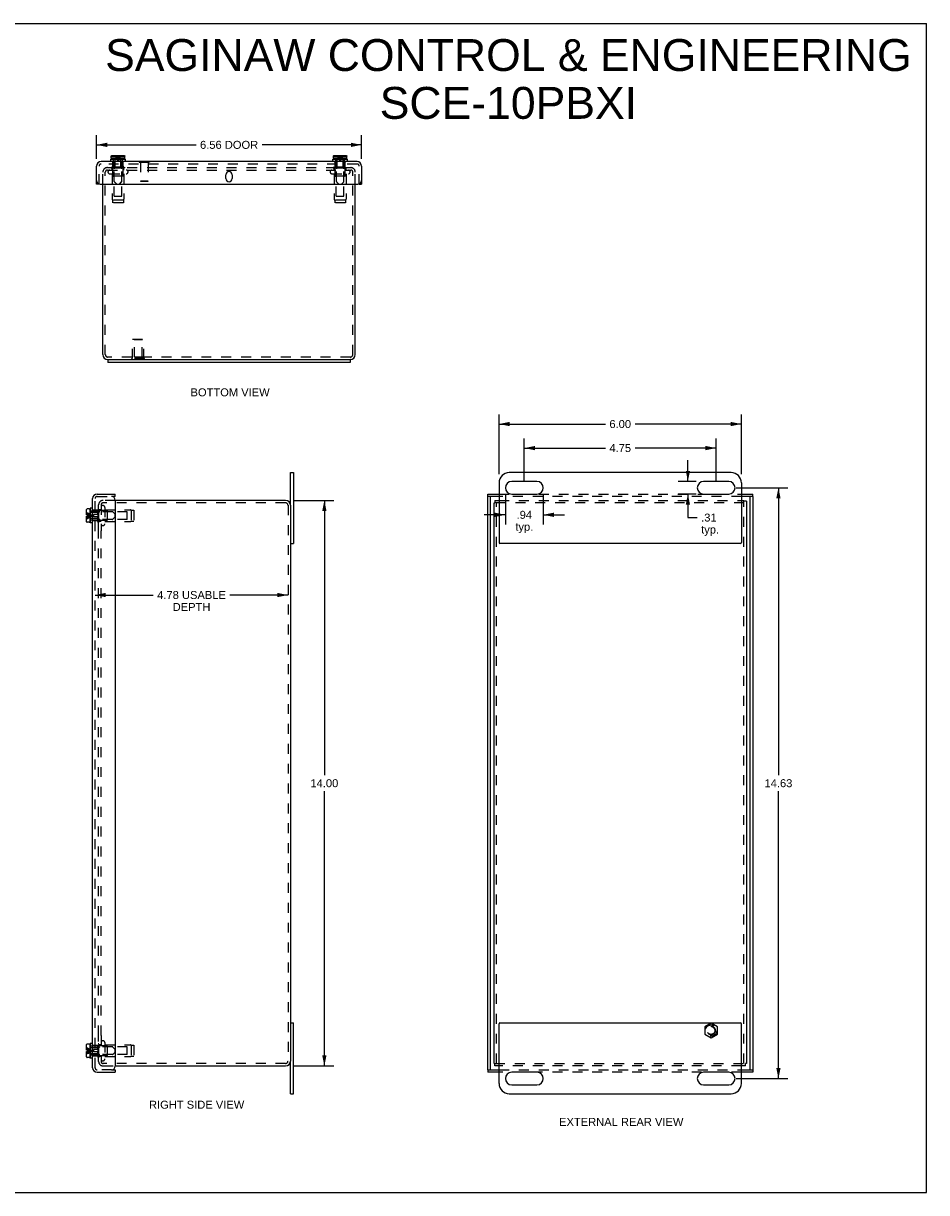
# Model space of a CAD drawing. Header units: inches. Extents: x 0 to 44.7, y 0 to 28.9.
# Tile 3 of 3: x 22.4 to 44.7, y 0 to 28.9. Entities that reach past the tile are written whole.
import ezdxf

# ---------------------------------------------------------------- set-up
doc = ezdxf.new("R2010")
doc.units = ezdxf.units.IN
doc.header["$LTSCALE"] = 2.460526
doc.header["$MEASUREMENT"] = 0
doc.linetypes.add('HIDDEN', pattern=[0.2, 0.1, -0.1])
doc.layers.get('0').update_dxf_attribs({"linetype": 'CONTINUOUS'})
for name, color, linetype in [('DEFAULT_2', 8, 'HIDDEN'), ('DIMENSIONS', 7, 'CONTINUOUS'), ('DOOR_ASSEMBLY', 7, 'CONTINUOUS')]:
    doc.layers.add(name, color=color, linetype=linetype)
doc.styles.get("Standard").update_dxf_attribs({"font": 'arial.ttf'})
doc.dimstyles.new('DIMSTYLE_2', dxfattribs={"dimtxt": 0.197368, "dimasz": 0.263158, "dimexe": 0.09, "dimexo": 0.07, "dimgap": 0.0375, "dimtad": 0, "dimtih": 1, "dimtoh": 1, "dimzin": 4, "dimdsep": 46, "dimtxsty": 'Standard', "dimblk": '_FILLED', "dimblk1": '_FILLED', "dimblk2": '_FILLED', "dimcen": 0.09, "dimazin": 1, "dimtfac": 1, "dimtdec": 3, "dimtofl": 0, "dimtmove": 0, "dimatfit": 3, "dimldrblk": '_FILLED', "dimfxl": 0, "dimtolj": 1, "dimtzin": 4, "dimarcsym": 0})

# ---------------------------------------------------------------- blocks, each defined once
blk = doc.blocks.new('_FILLED')
at = {"color": 0, "linetype": 'ByBlock'}
blk.add_solid([(0, 0), (-1, 0.2), (-1, -0.2)], dxfattribs=at)
blk = doc.blocks.new('*D3')
at = {"layer": 'DIMENSIONS', "color": 2, "linetype": 'Continuous'}
for p, q in [((24.181, 25.597), (24.181, 26.177)), ((30.744, 25.597), (30.744, 26.177)), ((24.181, 25.94), (26.645, 25.94)), ((30.744, 25.94), (28.281, 25.94))]:
    blk.add_line(p, q, dxfattribs=at)
at = {"layer": 'DIMENSIONS', "color": 2, "linetype": 'Continuous', "xscale": 0.2631578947, "yscale": 0.2631578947, "zscale": 0.2631578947, "rotation": 180}
blk.add_blockref('_FILLED', (24.181, 25.94), dxfattribs=at)
at = {"layer": 'DIMENSIONS', "color": 2, "linetype": 'Continuous', "xscale": 0.2631578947, "yscale": 0.2631578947, "zscale": 0.2631578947}
blk.add_blockref('_FILLED', (30.744, 25.94), dxfattribs=at)
at = {"layer": 'DIMENSIONS', "color": 2, "linetype": 'Continuous', "insert": (27.463, 26.039), "char_height": 0.1974, "width": 1.43881, "attachment_point": 2, "line_spacing_factor": 0.9}
blk.add_mtext('6.56 DOOR', dxfattribs=at)
blk = doc.blocks.new('*D4')
at = {"layer": 'DIMENSIONS', "color": 2, "linetype": 'Continuous'}
for p, q in [((34.149, 17.79), (34.149, 19.265)), ((40.149, 17.79), (40.149, 19.265)), ((34.149, 19.028), (36.782, 19.028)), ((40.149, 19.028), (37.515, 19.028))]:
    blk.add_line(p, q, dxfattribs=at)
at = {"layer": 'DIMENSIONS', "color": 2, "linetype": 'Continuous', "xscale": 0.2631578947, "yscale": 0.2631578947, "zscale": 0.2631578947, "rotation": 180}
blk.add_blockref('_FILLED', (34.149, 19.028), dxfattribs=at)
at = {"layer": 'DIMENSIONS', "color": 2, "linetype": 'Continuous', "xscale": 0.2631578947, "yscale": 0.2631578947, "zscale": 0.2631578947}
blk.add_blockref('_FILLED', (40.149, 19.028), dxfattribs=at)
at = {"layer": 'DIMENSIONS', "color": 2, "linetype": 'Continuous', "insert": (37.149, 19.127), "char_height": 0.1974, "width": 0.53634, "attachment_point": 2, "line_spacing_factor": 0.9}
blk.add_mtext('6.00', dxfattribs=at)
blk = doc.blocks.new('*D5')
at = {"layer": 'DIMENSIONS', "color": 2, "linetype": 'Continuous'}
for p, q in [((34.305, 17.265), (34.305, 16.544)), ((35.242, 17.265), (35.242, 16.544)), ((34.305, 16.781), (33.779, 16.781)), ((35.242, 16.781), (35.769, 16.781))]:
    blk.add_line(p, q, dxfattribs=at)
at = {"layer": 'DIMENSIONS', "color": 2, "linetype": 'Continuous', "xscale": 0.2631578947, "yscale": 0.2631578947, "zscale": 0.2631578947}
blk.add_blockref('_FILLED', (34.305, 16.781), dxfattribs=at)
at = {"layer": 'DIMENSIONS', "color": 2, "linetype": 'Continuous', "xscale": 0.2631578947, "yscale": 0.2631578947, "zscale": 0.2631578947, "rotation": 180}
blk.add_blockref('_FILLED', (35.242, 16.781), dxfattribs=at)
at = {"layer": 'DIMENSIONS', "color": 2, "linetype": 'Continuous', "insert": (34.774, 16.88), "char_height": 0.1974, "width": 0.4439, "attachment_point": 2, "line_spacing_factor": 0.9}
blk.add_mtext('.94\\Ptyp.', dxfattribs=at)
blk = doc.blocks.new('*D6')
at = {"layer": 'DIMENSIONS', "color": 2, "linetype": 'Continuous'}
for p, q in [((38.825, 17.606), (38.825, 18.132)), ((39.027, 17.606), (38.588, 17.606)), ((39.027, 17.293), (38.588, 17.293)), ((38.825, 17.293), (38.825, 16.712)), ((38.825, 16.712), (39.055, 16.712))]:
    blk.add_line(p, q, dxfattribs=at)
at = {"layer": 'DIMENSIONS', "color": 2, "linetype": 'Continuous', "xscale": 0.2631578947, "yscale": 0.2631578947, "zscale": 0.2631578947}
for p, rotation in [((38.825, 17.606), 270), ((38.825, 17.293), 90)]:
    blk.add_blockref('_FILLED', p, dxfattribs=dict(at, rotation=rotation))
at = {"layer": 'DIMENSIONS', "color": 2, "linetype": 'Continuous', "insert": (39.153, 16.811), "char_height": 0.1974, "width": 0.4439, "attachment_point": 1, "line_spacing_factor": 0.9}
blk.add_mtext('.31\\Ptyp.', dxfattribs=at)
blk = doc.blocks.new('*D7')
at = {"layer": 'DIMENSIONS', "color": 2, "linetype": 'Continuous'}
for p, q in [((29.046, 17.137), (30.059, 17.137)), ((29.822, 17.137), (29.822, 10.334)), ((29.822, 3.137), (29.822, 9.939)), ((29.046, 3.137), (30.059, 3.137))]:
    blk.add_line(p, q, dxfattribs=at)
at = {"layer": 'DIMENSIONS', "color": 2, "linetype": 'Continuous', "xscale": 0.2631578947, "yscale": 0.2631578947, "zscale": 0.2631578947}
for p, rotation in [((29.822, 17.137), 90), ((29.822, 3.137), 270)]:
    blk.add_blockref('_FILLED', p, dxfattribs=dict(at, rotation=rotation))
at = {"layer": 'DIMENSIONS', "color": 2, "linetype": 'Continuous', "insert": (29.822, 10.235), "char_height": 0.1974, "width": 0.68969, "attachment_point": 2, "line_spacing_factor": 0.9}
blk.add_mtext('14.00', dxfattribs=at)
blk = doc.blocks.new('*D9')
at = {"layer": 'DIMENSIONS', "color": 2, "linetype": 'Continuous'}
for p, q in [((24.144, 14.795), (25.585, 14.795)), ((28.922, 14.795), (27.481, 14.795))]:
    blk.add_line(p, q, dxfattribs=at)
at = {"layer": 'DIMENSIONS', "color": 2, "linetype": 'Continuous', "xscale": 0.2631578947, "yscale": 0.2631578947, "zscale": 0.2631578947, "rotation": 180}
blk.add_blockref('_FILLED', (24.144, 14.795), dxfattribs=at)
at = {"layer": 'DIMENSIONS', "color": 2, "linetype": 'Continuous', "xscale": 0.2631578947, "yscale": 0.2631578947, "zscale": 0.2631578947}
blk.add_blockref('_FILLED', (28.922, 14.795), dxfattribs=at)
at = {"layer": 'DIMENSIONS', "color": 2, "linetype": 'Continuous', "insert": (26.533, 14.894), "char_height": 0.19737, "width": 1.69854, "attachment_point": 2, "line_spacing_factor": 0.9}
blk.add_mtext('4.78 USABLE\\PDEPTH', dxfattribs=at)
blk = doc.blocks.new('*D11')
at = {"layer": 'DIMENSIONS', "color": 2, "linetype": 'Continuous'}
for p, q in [((40.02, 17.449), (41.303, 17.449)), ((41.067, 17.449), (41.067, 10.334)), ((41.067, 2.824), (41.067, 9.939)), ((40.02, 2.824), (41.303, 2.824))]:
    blk.add_line(p, q, dxfattribs=at)
at = {"layer": 'DIMENSIONS', "color": 2, "linetype": 'Continuous', "xscale": 0.2631578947, "yscale": 0.2631578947, "zscale": 0.2631578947}
for p, rotation in [((41.067, 17.449), 90), ((41.067, 2.824), 270)]:
    blk.add_blockref('_FILLED', p, dxfattribs=dict(at, rotation=rotation))
at = {"layer": 'DIMENSIONS', "color": 2, "linetype": 'Continuous', "insert": (41.067, 10.235), "char_height": 0.1974, "width": 0.68969, "attachment_point": 2, "line_spacing_factor": 0.9}
blk.add_mtext('14.63', dxfattribs=at)
blk = doc.blocks.new('*D12')
at = {"layer": 'DIMENSIONS', "color": 2, "linetype": 'Continuous'}
for p, q in [((34.774, 17.634), (34.774, 18.67)), ((39.524, 17.634), (39.524, 18.67)), ((34.774, 18.433), (36.782, 18.433)), ((39.524, 18.433), (37.515, 18.433))]:
    blk.add_line(p, q, dxfattribs=at)
at = {"layer": 'DIMENSIONS', "color": 2, "linetype": 'Continuous', "xscale": 0.2631578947, "yscale": 0.2631578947, "zscale": 0.2631578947, "rotation": 180}
blk.add_blockref('_FILLED', (34.774, 18.433), dxfattribs=at)
at = {"layer": 'DIMENSIONS', "color": 2, "linetype": 'Continuous', "xscale": 0.2631578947, "yscale": 0.2631578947, "zscale": 0.2631578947}
blk.add_blockref('_FILLED', (39.524, 18.433), dxfattribs=at)
at = {"layer": 'DIMENSIONS', "color": 2, "linetype": 'Continuous', "insert": (37.149, 18.532), "char_height": 0.1974, "width": 0.53634, "attachment_point": 2, "line_spacing_factor": 0.9}
blk.add_mtext('4.75', dxfattribs=at)

msp = doc.modelspace()

# ---------------------------------------------------------------- linework, layer by layer
at = {"color": 7, "linetype": 'Continuous'}
for p, q in [((0, 28.9474), (44.7368, 28.9474)), ((44.7368, 0), (44.7368, 28.9474)), ((24.4627, 20.6269), (24.4627, 20.5519)), ((24.4627, 20.6269), (30.4627, 20.6269)), ((30.4627, 20.6269), (30.4627, 20.5519)), ((28.9817, 17.0168), (28.9817, 17.8243)), ((28.9817, 17.8243), (29.0567, 17.8243)), ((34.0456, 17.1368), (34.0456, 17.0768)), ((40.2136, 17.1368), (40.2136, 17.1148)), ((40.2736, 17.1148), (40.2136, 17.1148)), ((34.0236, 17.0768), (34.0456, 17.0768)), ((28.9817, 16.0743), (29.0567, 16.0743)), ((28.9817, 4.1993), (29.0567, 4.1993)), ((28.9817, 2.4493), (28.9817, 3.2568)), ((34.0236, 3.1968), (34.0456, 3.1968)), ((34.0456, 3.1368), (34.0456, 3.1968)), ((40.2736, 3.1968), (40.2516, 3.1968)), ((40.2516, 3.1368), (40.2516, 3.1968)), ((28.9817, 2.4493), (29.0567, 2.4493)), ((0, 0), (44.7368, 0))]:
    msp.add_line(p, q, dxfattribs=at)
at = {"color": 3, "linetype": 'Continuous'}
for p, q in [((24.3377, 20.7469), (24.3377, 24.9649)), ((30.5877, 20.7469), (30.5877, 24.9649)), ((24.4627, 20.6269), (24.4577, 20.6269)), ((30.4677, 20.6269), (30.4627, 20.6269)), ((30.4627, 20.5519), (24.4627, 20.5519)), ((29.0567, 17.8243), (29.0567, 16.0743)), ((39.8986, 17.8243), (34.3986, 17.8243)), ((34.1486, 17.5743), (34.1486, 16.0943)), ((35.0861, 17.6056), (34.4611, 17.6056)), ((39.8361, 17.6056), (39.2111, 17.6056)), ((40.1486, 17.5743), (40.1486, 16.0943)), ((28.8617, 17.1368), (24.6437, 17.1368)), ((34.0456, 17.1368), (34.1486, 17.1368)), ((34.4611, 17.2931), (35.0861, 17.2931)), ((39.2111, 17.2931), (39.8361, 17.2931)), ((40.1486, 17.1368), (40.2136, 17.1368)), ((40.2736, 17.1148), (40.2736, 3.1968)), ((28.9817, 17.0168), (28.9817, 3.2568)), ((34.0236, 3.1968), (34.0236, 17.0768)), ((40.1286, 16.0743), (34.1686, 16.0743)), ((29.0567, 2.4493), (29.0567, 4.1993)), ((34.1486, 2.6993), (34.1486, 4.1793)), ((34.1686, 4.1993), (40.1286, 4.1993)), ((40.1486, 2.6993), (40.1486, 4.1793)), ((24.6437, 3.1368), (28.8617, 3.1368)), ((34.1486, 3.1368), (34.0456, 3.1368)), ((35.0861, 2.9806), (34.4611, 2.9806)), ((39.8361, 2.9806), (39.2111, 2.9806)), ((40.2516, 3.1368), (40.1486, 3.1368)), ((34.4611, 2.6681), (35.0861, 2.6681)), ((39.2111, 2.6681), (39.8361, 2.6681)), ((34.3986, 2.4493), (39.8986, 2.4493))]:
    msp.add_line(p, q, dxfattribs=at)
for centre, radius, start, end in [((24.4577, 20.7469), 0.12, 180, 270), ((30.4677, 20.7469), 0.12, 270, 360), ((34.3986, 17.5743), 0.25, 90, 180), ((39.8986, 17.5743), 0.25, 0, 90), ((34.4611, 17.4493), 0.1562, 90, 270), ((35.0861, 17.4493), 0.1562, 270, 90), ((39.2111, 17.4493), 0.1562, 90, 270), ((39.8361, 17.4493), 0.1562, 270, 90), ((28.8617, 17.0168), 0.12, 0, 90), ((34.1686, 16.0943), 0.02, 180, 270), ((40.1286, 16.0943), 0.02, 270, 360), ((34.1686, 4.1793), 0.02, 90, 180), ((40.1286, 4.1793), 0.02, 0, 90), ((28.8617, 3.2568), 0.12, 270, 360), ((34.4611, 2.8243), 0.1562, 90, 270), ((35.0861, 2.8243), 0.1562, 270, 90), ((39.2111, 2.8243), 0.1562, 90, 270), ((39.8361, 2.8243), 0.1562, 270, 90), ((34.3986, 2.6993), 0.25, 180, 270), ((39.8986, 2.6993), 0.25, 270, 360)]:
    msp.add_arc(centre, radius, start, end, dxfattribs=at)
at = {"layer": 'DEFAULT_2', "color": 8, "linetype": 'HIDDEN'}
for p, q in [((24.3377, 24.9649), (24.3377, 25.2619)), ((24.3977, 20.7469), (24.3977, 25.2619)), ((24.4497, 25.3769), (30.4757, 25.3769)), ((24.4497, 25.3169), (30.4757, 25.3169)), ((24.5089, 25.2244), (24.9164, 25.2244)), ((24.5427, 25.3689), (24.5427, 25.3869)), ((24.5427, 25.3869), (24.8827, 25.3869)), ((24.5427, 25.3689), (24.8827, 25.3689)), ((24.5667, 25.3169), (24.5667, 25.3589)), ((24.5667, 25.2244), (24.5667, 24.5913)), ((24.5877, 25.1769), (24.5877, 25.3869)), ((24.8377, 25.1769), (24.8377, 25.3869)), ((24.8587, 25.3169), (24.8587, 25.3589)), ((24.8587, 25.2244), (24.8587, 24.5913)), ((24.8827, 25.3689), (24.8827, 25.3869)), ((30.0089, 25.2244), (30.4164, 25.2244)), ((30.0427, 25.3869), (30.3827, 25.3869)), ((30.0427, 25.3689), (30.0427, 25.3869)), ((30.0427, 25.3689), (30.3827, 25.3689)), ((30.0667, 25.3169), (30.0667, 25.3589)), ((30.0667, 25.2244), (30.0667, 24.5913)), ((30.0877, 25.1769), (30.0877, 25.3869)), ((30.3377, 25.1769), (30.3377, 25.3869)), ((30.3587, 25.3169), (30.3587, 25.3589)), ((30.3587, 25.2244), (30.3587, 24.5913)), ((30.3827, 25.3689), (30.3827, 25.3869)), ((30.5277, 20.7469), (30.5277, 25.2619)), ((30.5877, 24.9649), (30.5877, 25.2619)), ((24.8277, 25.1669), (24.5977, 25.1669)), ((24.6177, 24.6669), (24.6177, 25.1669)), ((24.8077, 24.6669), (24.8077, 25.1669)), ((30.3277, 25.1669), (30.0977, 25.1669)), ((30.1177, 24.6669), (30.1177, 25.1669)), ((30.3077, 24.6669), (30.3077, 25.1669)), ((24.6177, 24.6669), (24.8077, 24.6669)), ((30.1177, 24.6669), (30.3077, 24.6669)), ((24.5777, 24.5734), (24.5777, 24.5044)), ((24.8477, 24.5734), (24.5777, 24.5734)), ((24.8477, 24.5044), (24.5777, 24.5044)), ((24.8477, 24.5734), (24.8477, 24.5044)), ((30.3477, 24.5734), (30.0777, 24.5734)), ((30.0777, 24.5734), (30.0777, 24.5044)), ((30.3477, 24.5044), (30.0777, 24.5044)), ((30.3477, 24.5734), (30.3477, 24.5044)), ((25.0727, 20.6475), (25.0727, 21.1265)), ((25.0727, 21.1265), (25.3527, 21.1265)), ((25.1177, 21.1165), (25.1077, 21.1265)), ((25.1177, 20.689), (25.1177, 21.1165)), ((25.3077, 21.1165), (25.1177, 21.1165)), ((25.3077, 21.1165), (25.3177, 21.1265)), ((25.3077, 20.689), (25.3077, 21.1165)), ((25.3527, 20.6475), (25.3527, 21.1265)), ((30.4677, 20.6869), (24.4577, 20.6869)), ((25.3687, 20.6475), (25.0567, 20.6475)), ((25.0567, 20.6265), (25.0567, 20.6475)), ((25.3687, 20.6265), (25.0567, 20.6265)), ((25.1177, 20.689), (25.3077, 20.689)), ((25.2127, 20.6265), (25.2127, 20.6475)), ((25.3687, 20.6265), (25.3687, 20.6475)), ((24.6437, 17.1368), (24.3437, 17.1368)), ((34.1486, 17.1368), (40.1486, 17.1368)), ((40.2136, 3.1968), (40.2136, 17.1148)), ((24.2217, 16.5918), (24.2217, 16.9318)), ((24.2397, 16.9318), (24.2217, 16.9318)), ((24.4317, 16.8868), (24.2217, 16.8868)), ((24.2317, 16.3807), (24.2317, 17.0248)), ((24.2397, 16.5918), (24.2397, 16.9318)), ((24.2917, 16.9078), (24.2497, 16.9078)), ((24.2917, 17.0248), (24.2917, 16.3807)), ((24.3467, 17.0768), (24.3437, 17.0768)), ((28.8617, 17.0768), (24.3467, 17.0768)), ((24.3842, 16.9656), (24.3842, 16.5581)), ((24.3842, 16.9078), (25.0174, 16.9078)), ((24.4417, 16.8768), (24.4417, 16.6468)), ((24.9417, 16.8568), (24.4417, 16.8568)), ((24.9417, 16.6668), (24.9417, 16.8568)), ((25.0352, 16.8968), (25.0352, 16.6268)), ((25.0352, 16.8968), (25.1042, 16.8968)), ((25.1042, 16.8968), (25.1042, 16.6268)), ((28.9217, 17.0168), (28.9217, 3.2568)), ((40.2136, 17.0768), (34.0456, 17.0768)), ((34.0836, 3.1968), (34.0836, 17.0768)), ((24.4317, 16.6368), (24.2217, 16.6368)), ((24.2397, 16.5918), (24.2217, 16.5918)), ((24.2917, 16.6158), (24.2497, 16.6158)), ((24.3842, 16.6158), (25.0174, 16.6158)), ((24.9417, 16.6668), (24.4417, 16.6668)), ((25.0352, 16.6268), (25.1042, 16.6268)), ((24.2317, 3.8931), (24.2317, 16.3806)), ((24.2917, 3.8931), (24.2917, 16.3806)), ((39.3986, 4.1919), (39.2426, 4.1019)), ((39.2426, 4.1019), (39.2426, 3.9217)), ((39.5546, 4.1019), (39.3986, 4.1919)), ((39.5546, 3.9217), (39.5546, 4.1019)), ((24.2317, 3.2488), (24.2317, 3.8929)), ((24.2917, 3.8929), (24.2917, 3.2488)), ((39.2426, 3.9217), (39.3986, 3.8317)), ((39.3986, 3.8317), (39.5546, 3.9217)), ((24.2397, 3.6818), (24.2217, 3.6818)), ((24.2217, 3.3418), (24.2217, 3.6818)), ((24.4317, 3.6368), (24.2217, 3.6368)), ((24.2397, 3.3418), (24.2397, 3.6818)), ((24.2917, 3.6578), (24.2497, 3.6578)), ((24.3842, 3.7156), (24.3842, 3.3081)), ((24.3842, 3.6578), (25.0174, 3.6578)), ((24.4417, 3.6268), (24.4417, 3.3968)), ((24.9417, 3.6068), (24.4417, 3.6068)), ((24.9417, 3.4168), (24.9417, 3.6068)), ((25.0352, 3.6468), (25.1042, 3.6468)), ((25.0352, 3.6468), (25.0352, 3.3768)), ((25.1042, 3.6468), (25.1042, 3.3768)), ((24.4317, 3.3868), (24.2217, 3.3868)), ((24.2397, 3.3418), (24.2217, 3.3418)), ((24.2917, 3.3658), (24.2497, 3.3658)), ((24.3437, 3.1968), (24.3467, 3.1968)), ((28.8617, 3.1968), (24.3467, 3.1968)), ((24.3842, 3.3658), (25.0174, 3.3658)), ((24.9417, 3.4168), (24.4417, 3.4168)), ((25.0352, 3.3768), (25.1042, 3.3768)), ((34.0456, 3.1968), (40.2516, 3.1968)), ((24.3437, 3.1368), (24.6437, 3.1368)), ((40.1486, 3.1368), (34.1486, 3.1368))]:
    msp.add_line(p, q, dxfattribs=at)
for radius in [0.1421, 0.14, 0.105, 0.095]:
    msp.add_circle((39.3986, 4.0118), radius, dxfattribs=at)
for centre, radius, start, end in [((24.4497, 25.2649), 0.112, 90, 180), ((24.4497, 25.2649), 0.052, 90, 180), ((24.5089, 25.2707), 0.0462, 90, 270), ((24.5567, 25.3589), 0.01, 0, 90), ((24.8687, 25.3589), 0.01, 90, 180), ((24.9164, 25.2707), 0.0462, 270, 90), ((30.0089, 25.2707), 0.0462, 90, 270), ((30.0567, 25.3589), 0.01, 0, 90), ((30.3687, 25.3589), 0.01, 90, 180), ((30.4164, 25.2707), 0.0462, 270, 90), ((30.4757, 25.2649), 0.112, 0, 90), ((30.4757, 25.2649), 0.052, 0, 90), ((24.5977, 25.1769), 0.01, 180, 270), ((24.8277, 25.1769), 0.01, 270, 360), ((30.0977, 25.1769), 0.01, 180, 270), ((30.3277, 25.1769), 0.01, 270, 360), ((24.5867, 24.5913), 0.02, 180, 243.25632), ((24.8387, 24.5913), 0.02, 296.74368, 360), ((30.0867, 24.5913), 0.02, 180, 243.25632), ((30.3387, 24.5913), 0.02, 296.74368, 360), ((24.4577, 20.7469), 0.06, 180, 270), ((30.4677, 20.7469), 0.06, 270, 360), ((24.3437, 17.0248), 0.112, 90, 180), ((24.2497, 16.9178), 0.01, 180.00004, 270), ((24.3437, 17.0248), 0.052, 90, 180), ((24.338, 16.9656), 0.0462, 0, 180), ((24.4317, 16.8768), 0.01, 359.99997, 90), ((25.0174, 16.8878), 0.02, 26.74368, 90), ((28.8617, 17.0168), 0.06, 0, 90), ((24.2497, 16.6058), 0.01, 90, 179.99996), ((24.338, 16.5581), 0.0462, 180, 360), ((24.4317, 16.6468), 0.01, 270, 0.00003), ((25.0174, 16.6358), 0.02, 270, 333.25632), ((24.2497, 3.6678), 0.01, 180.00004, 270), ((24.338, 3.7156), 0.0462, 0, 180), ((24.4317, 3.6268), 0.01, 359.99997, 90), ((25.0174, 3.6378), 0.02, 26.74368, 90), ((24.3437, 3.2488), 0.112, 180, 270), ((24.2497, 3.3558), 0.01, 90, 179.99996), ((24.338, 3.3081), 0.0462, 180, 360), ((24.3437, 3.2488), 0.052, 180, 270), ((24.4317, 3.3968), 0.01, 270, 0.00003), ((25.0174, 3.3858), 0.02, 270, 333.25632), ((28.8617, 3.2568), 0.06, 270, 360)]:
    msp.add_arc(centre, radius, start, end, dxfattribs=at)
at = {"layer": 'DOOR_ASSEMBLY', "color": 3, "linetype": 'Continuous'}
for p, q in [((30.6319, 25.5249), (24.2934, 25.5249)), ((24.1814, 24.9649), (24.1814, 25.4129)), ((27.3845, 25.1056), (27.3845, 25.1993)), ((27.5408, 25.1993), (27.5408, 25.1056)), ((30.7439, 25.4129), (30.7439, 24.9649)), ((24.2714, 24.9649), (30.6539, 24.9649)), ((24.0837, 3.0926), (24.0837, 17.1811)), ((24.1957, 17.2931), (24.6437, 17.2931)), ((24.6437, 17.1431), (24.6437, 3.1306)), ((33.8674, 17.2931), (34.1486, 17.2931)), ((33.8674, 3.0406), (33.8674, 17.2331)), ((40.1486, 17.2931), (40.4299, 17.2931)), ((40.4299, 17.2331), (40.4299, 3.0406)), ((24.1957, 2.9806), (24.6437, 2.9806)), ((34.1486, 2.9806), (33.8674, 2.9806)), ((40.4299, 2.9806), (40.1486, 2.9806))]:
    msp.add_line(p, q, dxfattribs=at)
at = {"layer": 'DOOR_ASSEMBLY', "color": 7, "linetype": 'Continuous'}
for p, q in [((24.5317, 25.5249), (24.5317, 25.5874)), ((24.5317, 25.5874), (24.8937, 25.5874)), ((24.5457, 25.6074), (24.5457, 25.6424)), ((24.5457, 25.6424), (24.5465, 25.6424)), ((24.5465, 25.6604), (24.5465, 25.6619)), ((24.5465, 25.6424), (24.5465, 25.6604)), ((24.5601, 25.6754), (24.5616, 25.6754)), ((24.8647, 25.5924), (24.5607, 25.5924)), ((24.5616, 25.6754), (24.8638, 25.6754)), ((24.6397, 25.5874), (24.6397, 25.5924)), ((24.7857, 25.5874), (24.7857, 25.5924)), ((24.8638, 25.6754), (24.8652, 25.6754)), ((24.8788, 25.6424), (24.8788, 25.6604)), ((24.8788, 25.6424), (24.8797, 25.6424)), ((24.8797, 25.6074), (24.8797, 25.6424)), ((24.8937, 25.5249), (24.8937, 25.5874)), ((25.2384, 25.5289), (25.2384, 25.5249)), ((25.2384, 25.5289), (25.4944, 25.5289)), ((25.4944, 25.5289), (25.4944, 25.5249)), ((30.0317, 25.5874), (30.3937, 25.5874)), ((30.0317, 25.5249), (30.0317, 25.5874)), ((30.0457, 25.6424), (30.0465, 25.6424)), ((30.0457, 25.6074), (30.0457, 25.6424)), ((30.0465, 25.6604), (30.0465, 25.6619)), ((30.0465, 25.6424), (30.0465, 25.6604)), ((30.0601, 25.6754), (30.0616, 25.6754)), ((30.3647, 25.5924), (30.0607, 25.5924)), ((30.0616, 25.6754), (30.3638, 25.6754)), ((30.1397, 25.5874), (30.1397, 25.5924)), ((30.2857, 25.5874), (30.2857, 25.5924)), ((30.3638, 25.6754), (30.3652, 25.6754)), ((30.3788, 25.6424), (30.3788, 25.6604)), ((30.3788, 25.6424), (30.3797, 25.6424)), ((30.3797, 25.6074), (30.3797, 25.6424)), ((30.3937, 25.5249), (30.3937, 25.5874)), ((24.2414, 24.9649), (24.1814, 24.9649)), ((30.6839, 24.9649), (30.7439, 24.9649)), ((24.6437, 17.2331), (24.5537, 17.2331)), ((24.6437, 17.2331), (24.6437, 17.2931)), ((33.8674, 17.2331), (33.8674, 17.2931)), ((34.1486, 17.2331), (33.8674, 17.2331)), ((33.9274, 17.2331), (33.9274, 3.0406)), ((40.4299, 17.2331), (40.1486, 17.2331)), ((40.3699, 3.0406), (40.3699, 17.2331)), ((40.4299, 17.2331), (40.4299, 17.2931)), ((23.9332, 16.7783), (23.9332, 16.9138)), ((24.0012, 16.9288), (23.9482, 16.9288)), ((24.0162, 16.9138), (24.0162, 16.6098)), ((24.0212, 16.8348), (24.0162, 16.8348)), ((24.0212, 16.9428), (24.0212, 16.5808)), ((24.0837, 16.9428), (24.0212, 16.9428)), ((23.9662, 16.7783), (23.9332, 16.7783)), ((23.9332, 16.6098), (23.9332, 16.7453)), ((23.9332, 16.7453), (23.9662, 16.7453)), ((24.0012, 16.5948), (23.9482, 16.5948)), ((23.9662, 16.7453), (23.9662, 16.7783)), ((24.0212, 16.6888), (24.0162, 16.6888)), ((24.0837, 16.5808), (24.0212, 16.5808)), ((24.0797, 4.2936), (24.0837, 4.2936)), ((24.0797, 4.0376), (24.0797, 4.2936)), ((24.0797, 4.0376), (24.0837, 4.0376)), ((23.9332, 3.5283), (23.9332, 3.6638)), ((23.9662, 3.5283), (23.9332, 3.5283)), ((23.9332, 3.4953), (23.9662, 3.4953)), ((23.9332, 3.3598), (23.9332, 3.4953)), ((24.0012, 3.6788), (23.9482, 3.6788)), ((23.9662, 3.4953), (23.9662, 3.5283)), ((24.0162, 3.6638), (24.0162, 3.3598)), ((24.0212, 3.5848), (24.0162, 3.5848)), ((24.0837, 3.6928), (24.0212, 3.6928)), ((24.0212, 3.6928), (24.0212, 3.3308)), ((24.0012, 3.3448), (23.9482, 3.3448)), ((24.0212, 3.4388), (24.0162, 3.4388)), ((24.0837, 3.3308), (24.0212, 3.3308)), ((24.5537, 3.0406), (24.6437, 3.0406)), ((24.6437, 3.0406), (24.6437, 2.9806)), ((33.8674, 3.0406), (34.1486, 3.0406)), ((33.8674, 3.0406), (33.8674, 2.9806)), ((40.1486, 3.0406), (40.4299, 3.0406)), ((40.4299, 3.0406), (40.4299, 2.9806))]:
    msp.add_line(p, q, dxfattribs=at)
at = {"layer": 'DOOR_ASSEMBLY', "color": 8, "linetype": 'HIDDEN'}
for p, q in [((24.5465, 25.6424), (24.6801, 25.6424)), ((24.549, 25.6688), (24.549, 25.6688)), ((24.5499, 25.67), (24.5499, 25.67)), ((24.5509, 25.6711), (24.5509, 25.671)), ((24.552, 25.672), (24.552, 25.672)), ((24.5532, 25.6729), (24.5532, 25.6729)), ((24.5601, 25.6754), (24.5586, 25.6752)), ((24.5827, 25.5074), (24.5827, 25.5249)), ((24.5827, 25.5074), (24.6068, 25.5074)), ((24.5862, 25.3999), (24.5862, 25.5074)), ((24.6027, 25.5074), (24.6027, 25.5874)), ((24.6068, 25.3774), (24.6068, 25.5074)), ((24.6397, 25.3796), (24.6397, 25.5874)), ((24.6671, 25.6069), (24.6775, 25.5895)), ((24.7476, 25.6476), (24.7452, 25.6424)), ((24.7452, 25.6424), (24.8788, 25.6424)), ((24.7583, 25.6069), (24.7478, 25.5895)), ((24.7857, 25.3796), (24.7857, 25.5874)), ((24.8185, 25.3774), (24.8185, 25.5074)), ((24.8185, 25.5074), (24.8427, 25.5074)), ((24.8227, 25.5074), (24.8227, 25.5874)), ((24.8391, 25.3999), (24.8391, 25.5074)), ((24.8427, 25.5074), (24.8427, 25.5249)), ((24.8721, 25.6729), (24.8721, 25.6729)), ((24.8733, 25.672), (24.8733, 25.672)), ((24.8744, 25.671), (24.8744, 25.6711)), ((24.8754, 25.67), (24.8754, 25.67)), ((24.8763, 25.6688), (24.8763, 25.6688)), ((24.8788, 25.6619), (24.8785, 25.6634)), ((25.2384, 25.5249), (25.2384, 25.5109)), ((25.2384, 25.5109), (25.4944, 25.5109)), ((25.2724, 25.5109), (25.2724, 25.0389)), ((25.4604, 25.5109), (25.4604, 25.0389)), ((25.4944, 25.5249), (25.4944, 25.5109)), ((30.0465, 25.6424), (30.1801, 25.6424)), ((30.049, 25.6688), (30.049, 25.6688)), ((30.0499, 25.67), (30.0499, 25.67)), ((30.0509, 25.6711), (30.0509, 25.671)), ((30.052, 25.672), (30.052, 25.672)), ((30.0532, 25.6729), (30.0532, 25.6729)), ((30.0601, 25.6754), (30.0586, 25.6752)), ((30.0827, 25.5074), (30.0827, 25.5249)), ((30.0827, 25.5074), (30.1068, 25.5074)), ((30.0862, 25.3999), (30.0862, 25.5074)), ((30.1027, 25.5074), (30.1027, 25.5874)), ((30.1068, 25.3774), (30.1068, 25.5074)), ((30.1397, 25.3796), (30.1397, 25.5874)), ((30.1671, 25.6069), (30.1775, 25.5895)), ((30.2476, 25.6476), (30.2452, 25.6424)), ((30.2452, 25.6424), (30.3788, 25.6424)), ((30.2583, 25.6069), (30.2478, 25.5895)), ((30.2857, 25.3796), (30.2857, 25.5874)), ((30.3185, 25.5074), (30.3427, 25.5074)), ((30.3185, 25.3774), (30.3185, 25.5074)), ((30.3227, 25.5074), (30.3227, 25.5874)), ((30.3391, 25.3999), (30.3391, 25.5074)), ((30.3427, 25.5074), (30.3427, 25.5249)), ((30.3721, 25.6729), (30.3721, 25.6729)), ((30.3733, 25.672), (30.3733, 25.672)), ((30.3744, 25.671), (30.3744, 25.6711)), ((30.3754, 25.67), (30.3754, 25.67)), ((30.3763, 25.6688), (30.3763, 25.6688)), ((30.3788, 25.6619), (30.3785, 25.6634)), ((24.2414, 24.9649), (24.2414, 25.4129)), ((30.6319, 25.4649), (24.2934, 25.4649)), ((24.5728, 25.3999), (24.8525, 25.3999)), ((24.5885, 25.3847), (24.596, 25.3774)), ((24.8294, 25.3774), (24.596, 25.3774)), ((24.6187, 25.0326), (24.6187, 25.3462)), ((24.6353, 25.369), (24.623, 25.3568)), ((24.79, 25.369), (24.8023, 25.3568)), ((24.8067, 25.0326), (24.8067, 25.3462)), ((24.8368, 25.3847), (24.8294, 25.3774)), ((24.8368, 25.3847), (24.8445, 25.3922)), ((24.8525, 25.3999), (24.8407, 25.3884)), ((30.0728, 25.3999), (30.3525, 25.3999)), ((30.0808, 25.3922), (30.0728, 25.3999)), ((30.0885, 25.3847), (30.0768, 25.396)), ((30.0885, 25.3847), (30.096, 25.3774)), ((30.3294, 25.3774), (30.096, 25.3774)), ((30.1187, 25.0326), (30.1187, 25.3462)), ((30.1353, 25.369), (30.123, 25.3568)), ((30.29, 25.369), (30.3023, 25.3568)), ((30.3067, 25.0326), (30.3067, 25.3462)), ((30.3406, 25.3884), (30.3525, 25.3999)), ((30.6839, 24.9649), (30.6839, 25.4129)), ((24.6797, 24.9654), (24.623, 25.022)), ((24.6797, 24.9654), (24.7457, 24.9654)), ((24.7457, 24.9654), (24.8023, 25.022)), ((25.2824, 25.0289), (25.2724, 25.0389)), ((25.4604, 25.0389), (25.2724, 25.0389)), ((25.4504, 25.0289), (25.2824, 25.0289)), ((25.4504, 25.0289), (25.4604, 25.0389)), ((30.1797, 24.9654), (30.123, 25.022)), ((30.1797, 24.9654), (30.2457, 24.9654)), ((30.2457, 24.9654), (30.3023, 25.022)), ((24.1437, 3.0926), (24.1437, 17.1811)), ((24.1957, 17.2331), (24.5537, 17.2331)), ((34.1486, 17.2931), (40.1486, 17.2931)), ((40.1486, 17.2331), (34.1486, 17.2331)), ((24.2312, 16.8718), (24.0212, 16.8718)), ((24.229, 16.8348), (24.0212, 16.8348)), ((24.2087, 16.8918), (24.0837, 16.8918)), ((24.1012, 16.7918), (24.1012, 16.7318)), ((24.2312, 16.7918), (24.1012, 16.7918)), ((24.2087, 16.7918), (24.2087, 16.9048)), ((24.2312, 16.8823), (24.2087, 16.9048)), ((24.2312, 16.8823), (24.2312, 16.7918)), ((24.2396, 16.8392), (24.2518, 16.8514)), ((24.576, 16.8558), (24.2624, 16.8558)), ((24.6432, 16.7948), (24.5866, 16.8514)), ((24.6432, 16.7288), (24.6432, 16.7948)), ((24.0018, 16.7712), (24.0192, 16.7691)), ((24.0018, 16.7524), (24.0192, 16.7546)), ((24.229, 16.6888), (24.0212, 16.6888)), ((24.2312, 16.6518), (24.0212, 16.6518)), ((24.2087, 16.6318), (24.0837, 16.6318)), ((24.2312, 16.7318), (24.1012, 16.7318)), ((24.2087, 16.6188), (24.2087, 16.7318)), ((24.2312, 16.6413), (24.2087, 16.6188)), ((24.2312, 16.7318), (24.2312, 16.6413)), ((24.2396, 16.6844), (24.2518, 16.6722)), ((24.576, 16.6678), (24.2624, 16.6678)), ((24.6432, 16.7288), (24.5866, 16.6722)), ((24.0018, 3.5212), (24.0192, 3.5191)), ((24.0018, 3.5024), (24.0192, 3.5046)), ((24.2312, 3.6218), (24.0212, 3.6218)), ((24.229, 3.5848), (24.0212, 3.5848)), ((24.2087, 3.6418), (24.0837, 3.6418)), ((24.2312, 3.5418), (24.1012, 3.5418)), ((24.1012, 3.5418), (24.1012, 3.4818)), ((24.2312, 3.4818), (24.1012, 3.4818)), ((24.2312, 3.6323), (24.2087, 3.6548)), ((24.2087, 3.5418), (24.2087, 3.6548)), ((24.2087, 3.3688), (24.2087, 3.4818)), ((24.2312, 3.6323), (24.2312, 3.5418)), ((24.2312, 3.4818), (24.2312, 3.3913)), ((24.2396, 3.5892), (24.2518, 3.6014)), ((24.576, 3.6058), (24.2624, 3.6058)), ((24.6432, 3.5448), (24.5866, 3.6014)), ((24.6432, 3.4788), (24.5866, 3.4222)), ((24.6432, 3.4788), (24.6432, 3.5448)), ((24.229, 3.4388), (24.0212, 3.4388)), ((24.2312, 3.4018), (24.0212, 3.4018)), ((24.2087, 3.3818), (24.0837, 3.3818)), ((24.2312, 3.3913), (24.2087, 3.3688)), ((24.2396, 3.4344), (24.2518, 3.4222)), ((24.576, 3.4178), (24.2624, 3.4178)), ((24.5537, 3.0406), (24.1957, 3.0406)), ((34.1486, 3.0406), (40.1486, 3.0406)), ((40.1486, 2.9806), (34.1486, 2.9806))]:
    msp.add_line(p, q, dxfattribs=at)
at = {"layer": 'DOOR_ASSEMBLY', "color": 7, "linetype": 'Continuous'}
for points in [[(24.5465, 25.6619), (24.5468, 25.6634), (24.5471, 25.6648), (24.5476, 25.6662), (24.5483, 25.6675), (24.549, 25.6688), (24.5499, 25.67), (24.5509, 25.671), (24.552, 25.672), (24.5532, 25.6729), (24.5545, 25.6737), (24.5558, 25.6743), (24.5572, 25.6748), (24.5586, 25.6752), (24.5601, 25.6754)], [(24.8652, 25.6754), (24.8667, 25.6752), (24.8681, 25.6748), (24.8695, 25.6743), (24.8709, 25.6737), (24.8721, 25.6729), (24.8733, 25.672), (24.8744, 25.6711), (24.8754, 25.67), (24.8763, 25.6688), (24.8771, 25.6675), (24.8777, 25.6662), (24.8782, 25.6648), (24.8785, 25.6634)], [(24.8785, 25.6634), (24.8788, 25.6619), (24.8788, 25.6604)], [(30.0465, 25.6619), (30.0468, 25.6634), (30.0471, 25.6648), (30.0476, 25.6662), (30.0483, 25.6675), (30.049, 25.6688), (30.0499, 25.67), (30.0509, 25.671), (30.052, 25.672), (30.0532, 25.6729), (30.0545, 25.6737), (30.0558, 25.6743), (30.0572, 25.6748), (30.0586, 25.6752), (30.0601, 25.6754)], [(30.3652, 25.6754), (30.3667, 25.6752), (30.3681, 25.6748), (30.3695, 25.6743), (30.3709, 25.6737), (30.3721, 25.6729), (30.3733, 25.672), (30.3744, 25.6711), (30.3754, 25.67), (30.3763, 25.6688), (30.3771, 25.6675), (30.3777, 25.6662), (30.3782, 25.6648), (30.3785, 25.6634)], [(30.3785, 25.6634), (30.3788, 25.6619), (30.3788, 25.6604)]]:
    msp.add_lwpolyline(points, dxfattribs=at)
at = {"layer": 'DOOR_ASSEMBLY', "color": 8, "linetype": 'HIDDEN'}
for points in [[(24.6479, 25.6424), (24.6572, 25.6246), (24.6671, 25.6069)], [(24.6801, 25.6424), (24.6777, 25.6476), (24.6753, 25.6529), (24.6729, 25.6583), (24.6705, 25.6639), (24.6681, 25.6696), (24.6657, 25.6754)], [(24.6746, 25.6424), (24.6801, 25.6246), (24.6859, 25.6069), (24.692, 25.5895), (24.6985, 25.5722), (24.7054, 25.5552), (24.7127, 25.5384)], [(24.6775, 25.5895), (24.6886, 25.5722), (24.7003, 25.5552), (24.7127, 25.5384)], [(24.685, 25.6754), (24.6887, 25.6517), (24.6928, 25.6283), (24.6972, 25.6053), (24.702, 25.5826), (24.7072, 25.5603), (24.7127, 25.5384)], [(24.6962, 25.6754), (24.6984, 25.6517), (24.7008, 25.6283), (24.7034, 25.6053)], [(24.7034, 25.6053), (24.7063, 25.5826), (24.7094, 25.5603), (24.7127, 25.5384)], [(24.7403, 25.6754), (24.7366, 25.6517), (24.7325, 25.6283), (24.7281, 25.6053), (24.7233, 25.5826), (24.7182, 25.5603), (24.7127, 25.5384)], [(24.7507, 25.6424), (24.7452, 25.6246), (24.7394, 25.6069), (24.7333, 25.5895), (24.7268, 25.5722), (24.7199, 25.5552), (24.7127, 25.5384)], [(24.7219, 25.6053), (24.719, 25.5826), (24.7159, 25.5603), (24.7127, 25.5384)], [(24.7478, 25.5895), (24.7367, 25.5722), (24.725, 25.5552), (24.7127, 25.5384)], [(24.7292, 25.6754), (24.7269, 25.6517), (24.7245, 25.6283), (24.7219, 25.6053)], [(24.7476, 25.6476), (24.75, 25.6529), (24.7525, 25.6583), (24.7549, 25.6639), (24.7573, 25.6696), (24.7597, 25.6754)], [(24.7774, 25.6424), (24.7681, 25.6246), (24.7583, 25.6069)], [(30.1479, 25.6424), (30.1572, 25.6246), (30.1671, 25.6069)], [(30.1801, 25.6424), (30.1777, 25.6476), (30.1753, 25.6529), (30.1729, 25.6583), (30.1705, 25.6639), (30.1681, 25.6696), (30.1657, 25.6754)], [(30.1746, 25.6424), (30.1801, 25.6246), (30.1859, 25.6069), (30.192, 25.5895), (30.1985, 25.5722), (30.2054, 25.5552), (30.2127, 25.5384)], [(30.1775, 25.5895), (30.1886, 25.5722), (30.2003, 25.5552), (30.2127, 25.5384)], [(30.185, 25.6754), (30.1887, 25.6517), (30.1928, 25.6283), (30.1972, 25.6053), (30.202, 25.5826), (30.2072, 25.5603), (30.2127, 25.5384)], [(30.1962, 25.6754), (30.1984, 25.6517), (30.2008, 25.6283), (30.2034, 25.6053)], [(30.2034, 25.6053), (30.2063, 25.5826), (30.2094, 25.5603), (30.2127, 25.5384)], [(30.2403, 25.6754), (30.2366, 25.6517), (30.2325, 25.6283), (30.2281, 25.6053), (30.2233, 25.5826), (30.2182, 25.5603), (30.2127, 25.5384)], [(30.2507, 25.6424), (30.2452, 25.6246), (30.2394, 25.6069), (30.2333, 25.5895), (30.2268, 25.5722), (30.2199, 25.5552), (30.2127, 25.5384)], [(30.2219, 25.6053), (30.219, 25.5826), (30.2159, 25.5603), (30.2127, 25.5384)], [(30.2478, 25.5895), (30.2367, 25.5722), (30.225, 25.5552), (30.2127, 25.5384)], [(30.2292, 25.6754), (30.2269, 25.6517), (30.2245, 25.6283), (30.2219, 25.6053)], [(30.2476, 25.6476), (30.25, 25.6529), (30.2525, 25.6583), (30.2549, 25.6639), (30.2573, 25.6696), (30.2597, 25.6754)], [(30.2774, 25.6424), (30.2681, 25.6246), (30.2583, 25.6069)], [(24.5728, 25.3999), (24.5768, 25.396), (24.5885, 25.3847)], [(30.3294, 25.3774), (30.3331, 25.381), (30.3407, 25.3884)], [(23.9332, 16.8418), (23.957, 16.8311), (23.9804, 16.8193), (24.0034, 16.8065)], [(23.9332, 16.8088), (23.957, 16.8025), (23.9804, 16.7956), (24.0034, 16.788), (24.026, 16.7799), (24.0483, 16.7712), (24.0702, 16.7618)], [(23.9332, 16.7895), (23.957, 16.7858), (23.9804, 16.7817), (24.0034, 16.7773), (24.026, 16.7725), (24.0483, 16.7673), (24.0702, 16.7618)], [(24.0034, 16.8065), (24.026, 16.7926), (24.0483, 16.7777), (24.0702, 16.7618)], [(23.9332, 16.7342), (23.957, 16.7379), (23.9804, 16.7419), (24.0034, 16.7464), (24.026, 16.7512), (24.0483, 16.7563), (24.0702, 16.7618)], [(23.9332, 16.7148), (23.957, 16.7211), (23.9804, 16.7281), (24.0034, 16.7356)], [(23.9332, 16.6818), (23.957, 16.6926), (23.9804, 16.7043), (24.0034, 16.7172)], [(23.9662, 16.7752), (23.9841, 16.7733), (24.0018, 16.7712)], [(23.9662, 16.7485), (23.9841, 16.7504), (24.0018, 16.7524)], [(24.0034, 16.7356), (24.026, 16.7437), (24.0483, 16.7525), (24.0702, 16.7618)], [(24.0034, 16.7172), (24.026, 16.731), (24.0483, 16.7459), (24.0702, 16.7618)], [(24.0192, 16.7691), (24.0364, 16.7668), (24.0534, 16.7644), (24.0702, 16.7618)], [(24.0192, 16.7546), (24.0364, 16.7569), (24.0534, 16.7593), (24.0702, 16.7618)], [(23.9332, 3.5918), (23.957, 3.5811), (23.9804, 3.5693), (24.0034, 3.5565)], [(23.9332, 3.5588), (23.957, 3.5525), (23.9804, 3.5456), (24.0034, 3.538), (24.026, 3.5299), (24.0483, 3.5212), (24.0702, 3.5118)], [(23.9332, 3.5395), (23.957, 3.5358), (23.9804, 3.5317), (24.0034, 3.5273), (24.026, 3.5225), (24.0483, 3.5173), (24.0702, 3.5118)], [(23.9332, 3.4842), (23.957, 3.4879), (23.9804, 3.4919), (24.0034, 3.4964), (24.026, 3.5012), (24.0483, 3.5063), (24.0702, 3.5118)], [(23.9332, 3.4648), (23.957, 3.4711), (23.9804, 3.4781), (24.0034, 3.4856)], [(23.9662, 3.5252), (23.9841, 3.5233), (24.0018, 3.5212)], [(23.9662, 3.4985), (23.9841, 3.5004), (24.0018, 3.5024)], [(24.0034, 3.5565), (24.026, 3.5426), (24.0483, 3.5277), (24.0702, 3.5118)], [(24.0034, 3.4672), (24.026, 3.481), (24.0483, 3.4959), (24.0702, 3.5118)], [(24.0034, 3.4856), (24.026, 3.4937), (24.0483, 3.5025), (24.0702, 3.5118)], [(24.0192, 3.5191), (24.0364, 3.5168), (24.0534, 3.5144), (24.0702, 3.5118)], [(24.0192, 3.5046), (24.0364, 3.5069), (24.0534, 3.5093), (24.0702, 3.5118)], [(23.9332, 3.4318), (23.957, 3.4426), (23.9804, 3.4543), (24.0034, 3.4672)]]:
    msp.add_lwpolyline(points, dxfattribs=at)
at = {"layer": 'DOOR_ASSEMBLY', "color": 3, "linetype": 'Continuous'}
for centre, radius, start, end in [((24.2934, 25.4129), 0.112, 90, 180), ((30.6319, 25.4129), 0.112, 0, 90), ((27.4627, 25.1993), 0.0781, 0, 180), ((24.2714, 25.0549), 0.09, 180, 270), ((27.4627, 25.1056), 0.0781, 180, 360), ((30.6539, 25.0549), 0.09, 270, 360), ((24.1957, 17.1811), 0.112, 90, 180), ((24.5537, 17.1431), 0.09, 0, 90), ((24.1957, 3.0926), 0.112, 180, 270), ((24.5537, 3.1306), 0.09, 270, 360)]:
    msp.add_arc(centre, radius, start, end, dxfattribs=at)
at = {"layer": 'DOOR_ASSEMBLY', "color": 7, "linetype": 'Continuous'}
for centre, start, end in [((24.5607, 25.6074), 180, 270), ((24.8647, 25.6074), 270, 360), ((30.0607, 25.6074), 180, 270), ((30.3647, 25.6074), 270, 360), ((23.9482, 16.9138), 90, 180), ((24.0012, 16.9138), 0, 90), ((23.9482, 16.6098), 180, 270), ((24.0012, 16.6098), 270, 360), ((23.9482, 3.6638), 90, 180), ((24.0012, 3.6638), 0, 90), ((23.9482, 3.3598), 180, 270), ((24.0012, 3.3598), 270, 360)]:
    msp.add_arc(centre, 0.015, start, end, dxfattribs=at)
at = {"layer": 'DOOR_ASSEMBLY', "color": 8, "linetype": 'HIDDEN'}
for centre, radius, start, end in [((24.2934, 25.4129), 0.052, 90, 180), ((24.6337, 25.3462), 0.015, 135.00005, 180), ((24.6247, 25.3796), 0.015, 315.00006, 360), ((24.8007, 25.3796), 0.015, 180, 224.99994), ((24.7917, 25.3462), 0.015, 0, 44.99995), ((30.1337, 25.3462), 0.015, 135.00005, 180), ((30.1247, 25.3796), 0.015, 315.00006, 360), ((30.3007, 25.3796), 0.015, 180, 224.99994), ((30.2917, 25.3462), 0.015, 0, 44.99995), ((30.6319, 25.4129), 0.052, 0, 90), ((24.6337, 25.0326), 0.015, 180, 225.00001), ((24.7917, 25.0326), 0.015, 314.99999, 360), ((30.1337, 25.0326), 0.015, 180, 225.00001), ((30.2917, 25.0326), 0.015, 314.99999, 360), ((24.1957, 17.1811), 0.052, 90, 180), ((24.229, 16.8498), 0.015, 270, 314.99994), ((24.2624, 16.8408), 0.015, 90, 134.99994), ((24.576, 16.8408), 0.015, 45, 90), ((24.229, 16.6738), 0.015, 45.00006, 90), ((24.2624, 16.6828), 0.015, 225.00006, 270), ((24.576, 16.6828), 0.015, 270, 315), ((24.229, 3.5998), 0.015, 270, 314.99994), ((24.2624, 3.5908), 0.015, 90, 134.99994), ((24.576, 3.5908), 0.015, 45, 90), ((24.229, 3.4238), 0.015, 45.00006, 90), ((24.2624, 3.4328), 0.015, 225.00006, 270), ((24.576, 3.4328), 0.015, 270, 315), ((24.1957, 3.0926), 0.052, 180, 270)]:
    msp.add_arc(centre, radius, start, end, dxfattribs=at)

# ---------------------------------------------------------------- texts
at = {"layer": 'DIMENSIONS', "color": 2, "linetype": 'Continuous', "attachment_point": 2, "line_spacing_factor": 0.9}
for s, insert, char_height, width in [('SAGINAW CONTROL & ENGINEERING\\PSCE-10PBXI', (34.3795, 28.5581), 0.789474, 19.939347), ('BOTTOM VIEW', (27.4877, 19.9119), 0.197368, 1.956075), ('RIGHT SIDE VIEW', (26.659, 2.2754), 0.197368, 2.353747), ('EXTERNAL REAR VIEW', (37.1745, 1.8493), 0.197368, 3.072784)]:
    msp.add_mtext(s, dxfattribs=dict(at, insert=insert, char_height=char_height, width=width))

# ---------------------------------------------------------------- dimensions: what is measured, and where the dimension line sits
at = {"layer": 'DIMENSIONS', "color": 2, "linetype": 'Continuous'}
for base, p1, p2, text, picture, middle in [((30.7439, 25.9399), (24.1814, 25.5271), (30.7439, 25.5271), '<> DOOR', '*D3', (27.4627, 25.9399)), ((35.2424, 16.781), (34.3049, 17.3351), (35.2424, 17.3351), '<>\\Ptyp.', '*D5', (34.7736, 16.633))]:
    dim = msp.add_linear_dim(base=base, p1=p1, p2=p2, text=text, dimstyle='DIMSTYLE_2', dxfattribs=at)
    dim.commit()
    dim.dimension.update_dxf_attribs({"geometry": picture, "text_midpoint": middle, "dimtype": 160})
for base, p1, p2, angle, picture, middle in [((34.1486, 19.0282), (40.1486, 17.7198), (34.1486, 17.7198), 180, '*D4', (37.1473, 19.0271)), ((34.7736, 18.4331), (39.5236, 17.5635), (34.7736, 17.5635), 180, '*D12', (37.1444, 18.4312)), ((41.0665671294, 2.8243157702), (39.950353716, 17.4493157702), (39.950353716, 2.8243157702), 270, '*D11', (41.0749524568, 10.1357150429)), ((29.8224, 3.1368), (28.9759, 17.1368), (28.9759, 3.1368), 270, '*D7', (29.8308, 10.1357))]:
    dim = msp.add_linear_dim(base=base, p1=p1, p2=p2, angle=angle, dimstyle='DIMSTYLE_2', dxfattribs=at)
    dim.commit()
    dim.dimension.update_dxf_attribs({"geometry": picture, "text_midpoint": middle, "dimtype": 160})
for base, p1, p2, angle, text, picture, middle in [((38.8245, 17.2931), (38.5177, 17.6056), (38.5177, 17.2931), 270, '<>\\Ptyp.', '*D6', (39.3754, 16.564)), ((24.1437, 14.7952), (28.9217, 17.0768), (24.1437, 17.2331), 180, '<> USABLE\\PDEPTH', '*D9', (26.5327, 14.6472))]:
    dim = msp.add_linear_dim(base=base, p1=p1, p2=p2, angle=angle, text=text, dimstyle='DIMSTYLE_2', dxfattribs=at)
    dim.commit()
    dim.dimension.update_dxf_attribs({"geometry": picture, "text_midpoint": middle, "dimtype": 160})

doc.saveas('drawing.dxf')
